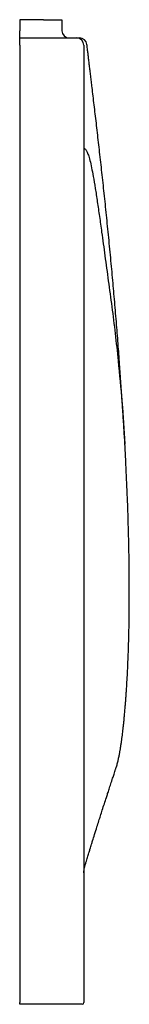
# Model space of a CAD drawing. Header units: millimetres. Extents: x 3368.418 to 3368.478, y 1968.512 to 1969.05.
import ezdxf

# ---------------------------------------------------------------- set-up
doc = ezdxf.new("R2010")
doc.units = ezdxf.units.MM
doc.layers.add('SANINDUSA', color=3, linetype='Continuous')

msp = doc.modelspace()

# ---------------------------------------------------------------- linework, layer by layer
at = {"layer": 'SANINDUSA'}
for p, q in [((3368.431249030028, 1969.05033572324), (3368.418249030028, 1969.05033572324)), ((3368.418249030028, 1969.05033572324), (3368.418249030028, 1969.04433572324)), ((3368.431249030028, 1969.05033572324), (3368.441249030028, 1969.05033572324)), ((3368.441249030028, 1969.05033572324), (3368.441249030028, 1969.04433572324)), ((3368.418249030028, 1969.04033572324), (3368.418249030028, 1969.04433572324)), ((3368.418249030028, 1969.04033572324), (3368.443249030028, 1969.04033572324)), ((3368.418249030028, 1969.03633572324), (3368.418249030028, 1969.04033572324)), ((3368.443249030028, 1969.04033572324), (3368.449249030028, 1969.04033572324)), ((3368.418249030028, 1969.03633572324), (3368.418249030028, 1968.51333572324)), ((3368.453249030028, 1969.03633572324), (3368.453249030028, 1968.51333572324)), ((3368.454820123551, 1969.036796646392), (3368.454816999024, 1969.036795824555)), ((3368.470799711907, 1968.641462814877), (3368.470910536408, 1968.6418308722)), ((3368.418249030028, 1968.51233572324), (3368.418249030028, 1968.51333572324)), ((3368.443249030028, 1968.51233572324), (3368.418249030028, 1968.51233572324)), ((3368.452249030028, 1968.51233572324), (3368.443249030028, 1968.51233572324))]:
    msp.add_line(p, q, dxfattribs=at)
for centre, radius, start, end in [((3368.445249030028, 1969.04433572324), 0.004000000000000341, 180, 270), ((3368.449249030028, 1969.03633572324), 0.004000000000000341, 0, 90), ((3368.450918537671, 1969.03633572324), 0.004000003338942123, 6.763954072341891, 89.71129360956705), ((3368.452249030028, 1968.51333572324), 0.001000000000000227, 270, 0)]:
    msp.add_arc(centre, radius, start, end, dxfattribs=at)
for points, knots in [([(3368.449248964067, 1969.04033572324), (3368.449625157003, 1969.04033572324), (3368.450377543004, 1969.04033572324), (3368.450864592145, 1969.04033572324), (3368.45083773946, 1969.04033572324), (3368.450824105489, 1969.04033572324)], [0, 0, 0, 0, 0.3298789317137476, 0.6597579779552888, 1, 1, 1, 1]), ([(3368.475644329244, 1968.818549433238), (3368.475576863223, 1968.819638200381), (3368.475338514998, 1968.823484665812), (3368.474894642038, 1968.830480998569), (3368.474305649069, 1968.839562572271), (3368.473654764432, 1968.849259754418), (3368.472932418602, 1968.859580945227), (3368.472120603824, 1968.870604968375), (3368.471202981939, 1968.88236442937), (3368.470208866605, 1968.894356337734), (3368.469142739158, 1968.906528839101), (3368.468018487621, 1968.918756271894), (3368.466821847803, 1968.931187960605), (3368.465586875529, 1968.943478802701), (3368.46434322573, 1968.95537283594), (3368.463099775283, 1968.966853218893), (3368.46186463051, 1968.977918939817), (3368.460645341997, 1968.988575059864), (3368.459646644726, 1968.997133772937), (3368.458861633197, 1969.003786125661), (3368.458306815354, 1969.008458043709), (3368.45780128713, 1969.012693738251), (3368.457356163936, 1969.016409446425), (3368.456980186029, 1969.019539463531), (3368.456623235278, 1969.022504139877), (3368.456287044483, 1969.025290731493), (3368.455973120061, 1969.027888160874), (3368.455681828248, 1969.030294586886), (3368.455413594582, 1969.032507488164), (3368.455135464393, 1969.034799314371), (3368.45498241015, 1969.036058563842), (3368.454891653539, 1969.036805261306)], [0, 0, 0, 0, 0.01513124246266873, 0.05345661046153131, 0.09360825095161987, 0.1357602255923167, 0.1806199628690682, 0.2286238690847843, 0.2797878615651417, 0.3341258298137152, 0.3851006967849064, 0.4386004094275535, 0.4936712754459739, 0.5473127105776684, 0.5994221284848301, 0.6501365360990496, 0.6996042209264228, 0.7479848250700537, 0.795449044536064, 0.8188966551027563, 0.8421532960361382, 0.8635305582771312, 0.8779771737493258, 0.8914232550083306, 0.9042834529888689, 0.9170297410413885, 0.9301464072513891, 0.9440791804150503, 0.9592018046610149, 0.9758078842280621, 1, 1, 1, 1]), ([(3368.453249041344, 1968.980335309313), (3368.453509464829, 1968.980093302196), (3368.454029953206, 1968.979609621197), (3368.454846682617, 1968.978454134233), (3368.455687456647, 1968.976492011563), (3368.456551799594, 1968.973579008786), (3368.457437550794, 1968.969619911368), (3368.458398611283, 1968.964511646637), (3368.459441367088, 1968.958275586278), (3368.460572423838, 1968.95090560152), (3368.461737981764, 1968.942885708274), (3368.463108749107, 1968.933083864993), (3368.464708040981, 1968.921381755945), (3368.46654618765, 1968.907691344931), (3368.468500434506, 1968.893517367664), (3368.470343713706, 1968.878875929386), (3368.472240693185, 1968.861540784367), (3368.474043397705, 1968.841426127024), (3368.475242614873, 1968.826163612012), (3368.475651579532, 1968.818435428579), (3368.475654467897, 1968.818380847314)], [0, 0, 0, 0, 0.04136821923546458, 0.08267947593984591, 0.1239168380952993, 0.1651185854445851, 0.206346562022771, 0.2476471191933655, 0.2964441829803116, 0.3453260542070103, 0.394184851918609, 0.4430236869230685, 0.5127783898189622, 0.5825351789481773, 0.6522899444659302, 0.7220380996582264, 0.7917733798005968, 0.8955263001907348, 0.9992621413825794, 1, 1, 1, 1]), ([(3368.470988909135, 1968.642091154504), (3368.471108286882, 1968.642475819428), (3368.471415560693, 1968.643465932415), (3368.471859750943, 1968.645258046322), (3368.472310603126, 1968.647291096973), (3368.472688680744, 1968.649220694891), (3368.473002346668, 1968.650980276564), (3368.473258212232, 1968.652532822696), (3368.473504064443, 1968.654118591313), (3368.473743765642, 1968.65576431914), (3368.47399594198, 1968.657612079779), (3368.474222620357, 1968.659373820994), (3368.474434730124, 1968.6611102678), (3368.474641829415, 1968.662889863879), (3368.474854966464, 1968.664813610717), (3368.475077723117, 1968.666935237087), (3368.475308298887, 1968.669264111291), (3368.475549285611, 1968.671858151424), (3368.475785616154, 1968.674589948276), (3368.476004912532, 1968.677319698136), (3368.476193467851, 1968.679834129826), (3368.47635953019, 1968.682193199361), (3368.476514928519, 1968.684538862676), (3368.476680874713, 1968.687209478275), (3368.47685937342, 1968.690317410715), (3368.477045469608, 1968.693884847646), (3368.47722318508, 1968.697682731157), (3368.477387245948, 1968.701634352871), (3368.477524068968, 1968.705390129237), (3368.477637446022, 1968.708928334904), (3368.477730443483, 1968.712217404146), (3368.47781043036, 1968.715460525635), (3368.477873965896, 1968.718502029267), (3368.47791931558, 1968.721132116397), (3368.477949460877, 1968.72335471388), (3368.477967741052, 1968.725221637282), (3368.477975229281, 1968.726981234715), (3368.477983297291, 1968.728894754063), (3368.477990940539, 1968.731065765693), (3368.477997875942, 1968.733464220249), (3368.478002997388, 1968.736077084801), (3368.478006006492, 1968.738843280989), (3368.478002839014, 1968.741696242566), (3368.477992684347, 1968.744542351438), (3368.477969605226, 1968.74846362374), (3368.47792249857, 1968.753413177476), (3368.477836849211, 1968.75938808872), (3368.477725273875, 1968.76527617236), (3368.477578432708, 1968.77152095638), (3368.477388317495, 1968.778205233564), (3368.477141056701, 1968.785427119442), (3368.476847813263, 1968.792958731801), (3368.476470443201, 1968.800665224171), (3368.476139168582, 1968.809021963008), (3368.475817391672, 1968.815254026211), (3368.475655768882, 1968.818384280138)], [0, 0, 0, 0, 0.01247423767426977, 0.03210821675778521, 0.04984825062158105, 0.06570057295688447, 0.07966730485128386, 0.091748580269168, 0.1019437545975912, 0.1168266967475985, 0.130710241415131, 0.1436317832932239, 0.1555991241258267, 0.1679342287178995, 0.1813223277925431, 0.1959718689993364, 0.2118815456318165, 0.2288568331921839, 0.2480765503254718, 0.2656556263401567, 0.2815953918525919, 0.2958993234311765, 0.3099930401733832, 0.325185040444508, 0.3448636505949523, 0.3661213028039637, 0.3885116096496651, 0.4110961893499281, 0.4338467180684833, 0.4518392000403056, 0.469935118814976, 0.4879380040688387, 0.5045237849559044, 0.5194463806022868, 0.5309996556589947, 0.5413128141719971, 0.5507972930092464, 0.5612972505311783, 0.5730359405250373, 0.5860136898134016, 0.5993851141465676, 0.613836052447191, 0.628489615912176, 0.64289662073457, 0.6570571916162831, 0.6877769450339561, 0.717272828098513, 0.7462497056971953, 0.7752229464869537, 0.8097073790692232, 0.8449382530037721, 0.8819014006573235, 0.9205834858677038, 0.9601105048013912, 1, 1, 1, 1]), ([(3368.453842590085, 1968.588066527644), (3368.454025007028, 1968.588667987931), (3368.454485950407, 1968.590187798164), (3368.455198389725, 1968.592520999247), (3368.455926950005, 1968.594899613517), (3368.456526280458, 1968.596849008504), (3368.457013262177, 1968.598428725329), (3368.457484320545, 1968.599953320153), (3368.458177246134, 1968.602190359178), (3368.459156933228, 1968.60533923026), (3368.460306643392, 1968.609010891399), (3368.461371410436, 1968.612389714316), (3368.462337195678, 1968.615438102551), (3368.46333176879, 1968.618561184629), (3368.464401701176, 1968.621900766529), (3368.465381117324, 1968.624938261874), (3368.466236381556, 1968.627576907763), (3368.467050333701, 1968.630077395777), (3368.467957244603, 1968.632849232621), (3368.468865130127, 1968.635608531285), (3368.469592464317, 1968.637808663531), (3368.470138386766, 1968.639454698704), (3368.470489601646, 1968.640511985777), (3368.470692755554, 1968.641121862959), (3368.470753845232, 1968.641305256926)], [0, 0, 0, 0, 0.03524863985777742, 0.08906862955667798, 0.136244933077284, 0.1740889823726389, 0.2025964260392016, 0.2279975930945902, 0.2619182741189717, 0.3308606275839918, 0.4080141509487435, 0.4713951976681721, 0.5227255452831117, 0.5795426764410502, 0.6456767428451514, 0.7082717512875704, 0.7477475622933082, 0.7904556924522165, 0.8450920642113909, 0.8998363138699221, 0.9417987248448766, 0.9657904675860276, 0.9897129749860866, 1, 1, 1, 1]), ([(3368.453249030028, 1968.584084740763), (3368.453274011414, 1968.58475768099), (3368.453323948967, 1968.586102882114), (3368.453667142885, 1968.5874052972), (3368.453838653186, 1968.588056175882)], [0, 0, 0, 0, 0.5002525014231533, 1, 1, 1, 1])]:
    msp.add_open_spline(points, degree=3, knots=knots, dxfattribs=at)

doc.saveas('drawing.dxf')
